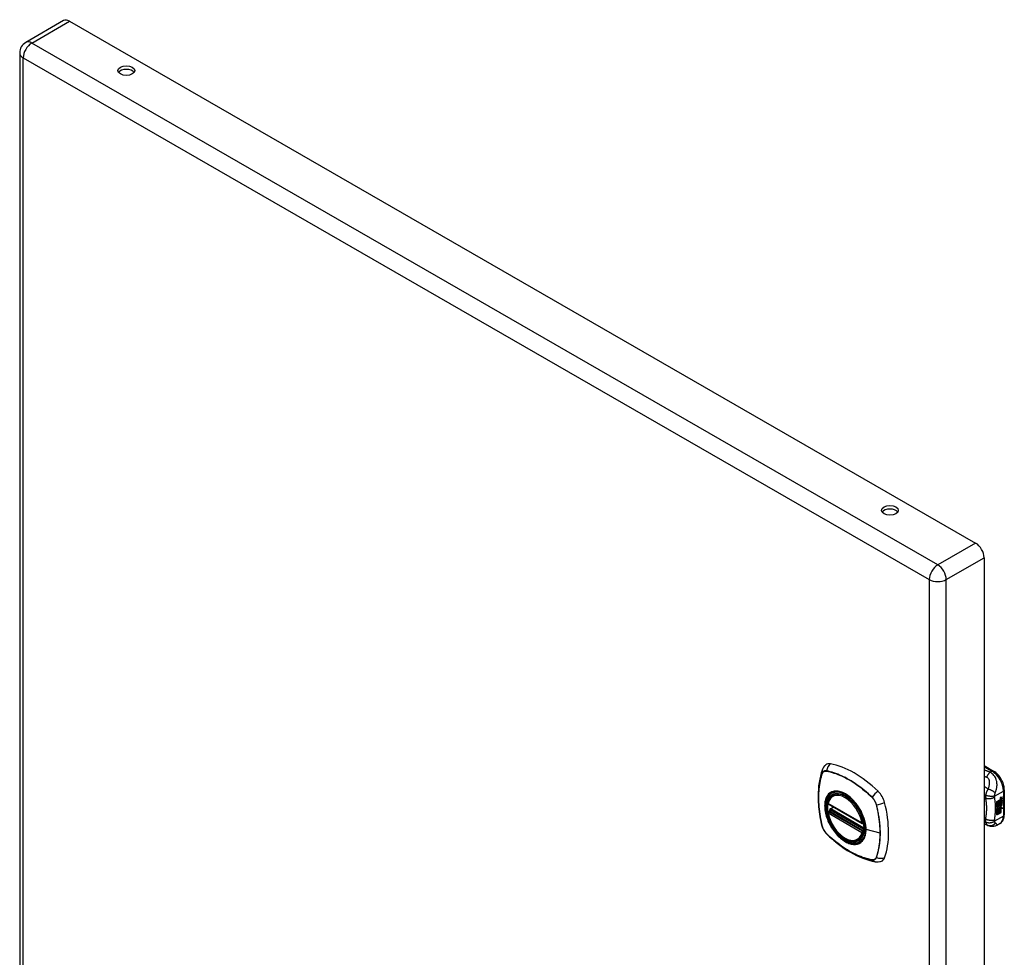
# Model space of a CAD drawing. Header units: inches. Extents: x 68.2 to 80.3, y 20.2 to 43.1.
# Tile 2 of 2: x 68.2 to 80.3, y 31.6 to 43.1. Entities that reach past the tile are written whole.
import ezdxf

# ---------------------------------------------------------------- set-up
doc = ezdxf.new("R2010")
doc.units = ezdxf.units.IN
doc.header["$LTSCALE"] = 5.125904
doc.header["$MEASUREMENT"] = 0
doc.layers.add('Visible Edges(ANSI)', color=7, linetype='Continuous', lineweight=25)
doc.layers.add('Visible Tangent Edges(ANSI)', color=7, linetype='Continuous', lineweight=25)

msp = doc.modelspace()

# ---------------------------------------------------------------- linework, layer by layer
at = {"layer": 'Visible Edges(ANSI)'}
for p, q in [((68.785, 43.061), (68.323, 42.795)), ((68.858, 43.054), (79.907, 36.691)), ((68.25, 42.668), (68.25, 26.717)), ((80.011, 36.512), (80.011, 20.561)), ((80.011, 33.977), (80.125, 33.911)), ((78.166, 33.616), (78.184, 33.626)), ((80.256, 33.684), (80.256, 33.379)), ((78.109, 33.512), (78.523, 33.273)), ((80.166, 33.539), (80.203, 33.561)), ((80.166, 33.525), (80.203, 33.546)), ((80.204, 33.545), (80.166, 33.523)), ((80.166, 33.521), (80.204, 33.543)), ((80.166, 33.523), (80.166, 33.539)), ((80.166, 33.506), (80.207, 33.53)), ((80.209, 33.529), (80.166, 33.505)), ((80.166, 33.502), (80.212, 33.529)), ((80.166, 33.505), (80.166, 33.521)), ((80.166, 33.488), (80.203, 33.509)), ((80.204, 33.508), (80.166, 33.486)), ((80.166, 33.466), (80.166, 33.502)), ((80.19, 33.48), (80.204, 33.499)), ((80.203, 33.553), (80.205, 33.554)), ((80.203, 33.546), (80.203, 33.553)), ((80.204, 33.552), (80.203, 33.553)), ((80.204, 33.545), (80.203, 33.546)), ((80.203, 33.531), (80.203, 33.542)), ((80.204, 33.531), (80.203, 33.531)), ((80.203, 33.521), (80.208, 33.526)), ((80.203, 33.509), (80.203, 33.521)), ((80.204, 33.52), (80.203, 33.521)), ((80.204, 33.508), (80.203, 33.509)), ((80.207, 33.553), (80.204, 33.552)), ((80.204, 33.552), (80.204, 33.545)), ((80.204, 33.543), (80.204, 33.531)), ((80.204, 33.531), (80.209, 33.529)), ((80.212, 33.529), (80.204, 33.52)), ((80.204, 33.52), (80.204, 33.508)), ((80.205, 33.546), (80.23, 33.555)), ((80.231, 33.554), (80.205, 33.544)), ((80.207, 33.553), (80.205, 33.554)), ((80.205, 33.551), (80.21, 33.553)), ((80.205, 33.544), (80.205, 33.551)), ((80.205, 33.541), (80.218, 33.535)), ((80.205, 33.532), (80.205, 33.541)), ((80.205, 33.533), (80.213, 33.531)), ((80.214, 33.53), (80.205, 33.532)), ((80.205, 33.52), (80.214, 33.529)), ((80.205, 33.513), (80.216, 33.526)), ((80.218, 33.526), (80.205, 33.511)), ((80.205, 33.511), (80.205, 33.52)), ((80.21, 33.554), (80.208, 33.555)), ((80.211, 33.575), (80.21, 33.576)), ((80.211, 33.572), (80.21, 33.573)), ((80.211, 33.556), (80.21, 33.557)), ((80.21, 33.553), (80.21, 33.554)), ((80.213, 33.585), (80.23, 33.591)), ((80.213, 33.567), (80.23, 33.573)), ((80.214, 33.53), (80.213, 33.531)), ((80.214, 33.529), (80.214, 33.53)), ((80.216, 33.505), (80.214, 33.506)), ((80.215, 33.592), (80.231, 33.598)), ((80.231, 33.591), (80.215, 33.585)), ((80.231, 33.572), (80.215, 33.566)), ((80.218, 33.526), (80.216, 33.526)), ((80.216, 33.526), (80.23, 33.521)), ((80.216, 33.492), (80.216, 33.505)), ((80.218, 33.535), (80.231, 33.55)), ((80.231, 33.52), (80.218, 33.526)), ((80.218, 33.495), (80.218, 33.514)), ((80.22, 33.576), (80.231, 33.58)), ((80.22, 33.557), (80.231, 33.561)), ((80.22, 33.533), (80.23, 33.542)), ((80.22, 33.531), (80.22, 33.533)), ((80.222, 33.532), (80.22, 33.533)), ((80.222, 33.531), (80.22, 33.531)), ((80.22, 33.514), (80.22, 33.494)), ((80.231, 33.541), (80.222, 33.532)), ((80.222, 33.532), (80.222, 33.531)), ((80.222, 33.531), (80.231, 33.529)), ((80.226, 33.514), (80.23, 33.516)), ((80.23, 33.591), (80.23, 33.597)), ((80.231, 33.591), (80.23, 33.591)), ((80.23, 33.573), (80.23, 33.579)), ((80.231, 33.572), (80.23, 33.573)), ((80.23, 33.555), (80.23, 33.561)), ((80.231, 33.554), (80.23, 33.555)), ((80.23, 33.542), (80.23, 33.549)), ((80.231, 33.541), (80.23, 33.542)), ((80.23, 33.521), (80.23, 33.529)), ((80.231, 33.52), (80.23, 33.521)), ((80.231, 33.598), (80.231, 33.591)), ((80.231, 33.58), (80.231, 33.572)), ((80.231, 33.561), (80.231, 33.554)), ((80.231, 33.55), (80.231, 33.541)), ((80.231, 33.529), (80.231, 33.52)), ((78.109, 33.416), (78.123, 33.424)), ((78.129, 33.436), (78.129, 33.438)), ((78.134, 33.45), (78.176, 33.474)), ((80.166, 33.486), (80.166, 33.487)), ((80.166, 33.486), (80.19, 33.48)), ((80.166, 33.467), (80.177, 33.466)), ((80.178, 33.465), (80.166, 33.466)), ((80.166, 33.432), (80.19, 33.465)), ((80.166, 33.449), (80.178, 33.465)), ((80.191, 33.464), (80.166, 33.43)), ((80.166, 33.376), (80.166, 33.449)), ((80.166, 33.43), (80.181, 33.438)), ((80.166, 33.43), (80.166, 33.43)), ((80.166, 33.377), (80.18, 33.385)), ((80.181, 33.384), (80.166, 33.376)), ((80.178, 33.465), (80.177, 33.466)), ((80.18, 33.385), (80.18, 33.437)), ((80.181, 33.384), (80.18, 33.385)), ((80.181, 33.438), (80.181, 33.384)), ((80.183, 33.439), (80.198, 33.448)), ((80.183, 33.386), (80.183, 33.439)), ((80.183, 33.387), (80.197, 33.395)), ((80.198, 33.394), (80.183, 33.386)), ((80.191, 33.464), (80.19, 33.465)), ((80.19, 33.465), (80.203, 33.462)), ((80.205, 33.461), (80.191, 33.464)), ((80.197, 33.395), (80.197, 33.447)), ((80.198, 33.394), (80.197, 33.395)), ((80.198, 33.448), (80.198, 33.394)), ((80.2, 33.457), (80.205, 33.461)), ((80.214, 33.457), (80.2, 33.457)), ((80.2, 33.449), (80.214, 33.457)), ((80.2, 33.396), (80.2, 33.449)), ((80.2, 33.397), (80.214, 33.405)), ((80.215, 33.404), (80.2, 33.396)), ((80.201, 33.479), (80.206, 33.486)), ((80.202, 33.478), (80.201, 33.479)), ((80.201, 33.458), (80.212, 33.458)), ((80.207, 33.485), (80.202, 33.478)), ((80.202, 33.478), (80.223, 33.473)), ((80.205, 33.461), (80.203, 33.462)), ((80.207, 33.485), (80.206, 33.486)), ((80.211, 33.492), (80.21, 33.493)), ((80.214, 33.457), (80.212, 33.458)), ((80.214, 33.405), (80.214, 33.458)), ((80.215, 33.457), (80.214, 33.458)), ((80.214, 33.458), (80.236, 33.457)), ((80.215, 33.404), (80.214, 33.405)), ((80.215, 33.469), (80.221, 33.473)), ((80.216, 33.468), (80.215, 33.469)), ((80.215, 33.457), (80.215, 33.404)), ((80.238, 33.457), (80.215, 33.457)), ((80.223, 33.473), (80.216, 33.468)), ((80.216, 33.468), (80.238, 33.457)), ((80.22, 33.494), (80.218, 33.495)), ((78.535, 33.273), (78.539, 33.275)), ((80.057, 33.247), (80.011, 33.265)), ((80.204, 33.272), (80.164, 33.249)), ((80.059, 33.246), (80.057, 33.247)), ((78.479, 33.073), (78.496, 33.083))]:
    msp.add_line(p, q, dxfattribs=at)
at = {"layer": 'Visible Edges(ANSI)', "flags": 128}
for points in [[(78.079, 33.987), (78.072, 33.98), (78.064, 33.973), (78.052, 33.957), (78.043, 33.941), (78.036, 33.924)], [(78.036, 33.924), (78.024, 33.888), (78.014, 33.85), (78.005, 33.811), (77.998, 33.771), (77.992, 33.731), (77.989, 33.689), (77.986, 33.647), (77.986, 33.604), (77.986, 33.561), (77.989, 33.517), (77.992, 33.472), (77.998, 33.428), (78.004, 33.382), (78.012, 33.337), (78.022, 33.291), (78.033, 33.244)], [(80.256, 33.684), (80.256, 33.701), (80.254, 33.717), (80.251, 33.733), (80.246, 33.75), (80.241, 33.766), (80.234, 33.782), (80.227, 33.798), (80.218, 33.814), (80.209, 33.829), (80.199, 33.843), (80.188, 33.857), (80.177, 33.87), (80.165, 33.882), (80.152, 33.893), (80.139, 33.903), (80.125, 33.911)], [(78.104, 33.525), (78.108, 33.54), (78.113, 33.554), (78.12, 33.567), (78.127, 33.579), (78.135, 33.59), (78.145, 33.6), (78.155, 33.608), (78.166, 33.616)], [(78.427, 33.538), (78.445, 33.516), (78.463, 33.493), (78.479, 33.469), (78.495, 33.444), (78.509, 33.418), (78.521, 33.392), (78.533, 33.365), (78.542, 33.338)], [(78.479, 33.073), (78.467, 33.068), (78.455, 33.063), (78.442, 33.06), (78.429, 33.058), (78.415, 33.058), (78.401, 33.059), (78.387, 33.061), (78.373, 33.064), (78.358, 33.069), (78.344, 33.074), (78.329, 33.081), (78.314, 33.089), (78.3, 33.099), (78.285, 33.109), (78.271, 33.12), (78.257, 33.132), (78.243, 33.145), (78.229, 33.159), (78.216, 33.174), (78.204, 33.189), (78.192, 33.205), (78.18, 33.222), (78.169, 33.239), (78.159, 33.256), (78.149, 33.274), (78.14, 33.292), (78.132, 33.311), (78.125, 33.329), (78.118, 33.348), (78.112, 33.367), (78.108, 33.385), (78.104, 33.404)], [(78.123, 33.424), (78.126, 33.426), (78.128, 33.429), (78.129, 33.433), (78.129, 33.436)], [(80.204, 33.272), (80.217, 33.281), (80.228, 33.292), (80.237, 33.304), (80.244, 33.318), (80.25, 33.332), (80.254, 33.347), (80.256, 33.363), (80.256, 33.379)], [(78.033, 33.244), (78.037, 33.23), (78.042, 33.216), (78.048, 33.202), (78.055, 33.189), (78.063, 33.177), (78.072, 33.165), (78.081, 33.153), (78.092, 33.142)], [(78.092, 33.142), (78.126, 33.11), (78.161, 33.079), (78.197, 33.049), (78.233, 33.021), (78.269, 32.994), (78.305, 32.968), (78.342, 32.944), (78.38, 32.922), (78.417, 32.901), (78.455, 32.882), (78.492, 32.865), (78.53, 32.85), (78.568, 32.836), (78.606, 32.824), (78.644, 32.814), (78.682, 32.806)], [(80.164, 33.249), (80.155, 33.245), (80.146, 33.241), (80.136, 33.238), (80.126, 33.236), (80.116, 33.235), (80.106, 33.235), (80.097, 33.236), (80.088, 33.237), (80.084, 33.238), (80.081, 33.239), (80.077, 33.24), (80.072, 33.242), (80.066, 33.244), (80.059, 33.246)], [(78.682, 32.806), (78.699, 32.804), (78.718, 32.804), (78.737, 32.807), (78.747, 32.809), (78.757, 32.813)]]:
    msp.add_lwpolyline(points, dxfattribs=at)
at = {"layer": 'Visible Edges(ANSI)'}
for centre, radius, start, end in [((68.396, 42.668), 0.146, 119.936, 180), ((78.115, 33.522), 0.0118, 166.5789, 240.064), ((78.115, 33.406), 0.0118, 119.936, 190.602), ((78.14, 33.44), 0.0118, 119.936, 187.8207), ((78.529, 33.283), 0.0118, 240.064, 299.936)]:
    msp.add_arc(centre, radius, start, end, dxfattribs=at)
for centre, major_axis, ratio, start_param, end_param in [((68.858, 42.935), (-0.073, 0.127), 0.578093, 5.499721, 6.283185), ((69.55, 42.408), (0.102, 0), 0.575862, 0.379718, 2.761874), ((78.862, 37.047), (0.102, 0), 0.575862, 0.379718, 2.761874), ((79.907, 36.572), (0.073, -0.127), 0.578093, 0.787332, 2.358128), ((78.176, 33.839), (-0.088, 0.154), 0.578093, 5.827357, 6.382176), ((78.427, 32.842), (-0.639, 1.109), 0.578093, 5.172085, 5.827357), ((78.322, 33.345), (-0.157, 0.273), 0.578093, 5.503606, 6.749051), ((78.678, 33.55), (0.088, -0.154), 0.578093, 1.114968, 2.030492), ((78.322, 33.345), (-0.157, 0.273), 0.578093, 0.593057, 1.013697), ((77.94, 33.685), (-0.639, 1.109), 0.578093, 3.601288, 4.256561), ((80.213, 33.568), (-0.008, -0.0139), 0.578093, 5.599531, 6.283185), ((80.219, 33.504), (-0.011, -0.0191), 0.578093, 5.27034, 6.249461), ((80.215, 33.567), (-0.008, -0.0139), 0.578093, 5.474827, 6.308913), ((80.219, 33.504), (-0.0099, -0.0173), 0.578093, 5.328451, 6.266738), ((80.21, 33.583), (0.00349, 0.00607), 0.578093, 1.10591, 2.348655), ((80.216, 33.587), (-0.0082, -0.0142), 0.578093, 5.490247, 6.612005), ((80.209, 33.565), (0.00337, 0.00586), 0.578093, 1.080045, 2.345144), ((80.216, 33.569), (-0.008, -0.0139), 0.578093, 5.486737, 6.497871), ((80.212, 33.502), (0.00506, 0.00878), 0.578093, 1.199629, 2.268394), ((80.215, 33.588), (-0.0082, -0.0142), 0.578093, 0.086325, 0.32882), ((80.214, 33.57), (-0.008, -0.0139), 0.578093, 0.088333, 0.214686), ((80.213, 33.5), (-0.00364, -0.00633), 0.578093, 4.818058, 5.834093), ((80.212, 33.575), (0.0096, 0.0166), 0.578093, 0.591478, 1.10591), ((80.211, 33.581), (0.002, 0.00347), 0.578093, 1.194468, 2.460773), ((80.214, 33.583), (-0.00419, -0.00728), 0.578093, 5.602365, 6.283185), ((80.212, 33.557), (0.0096, 0.0166), 0.578093, 0.846591, 1.080045), ((80.211, 33.562), (0.002, 0.00347), 0.578093, 1.194614, 2.459504), ((80.214, 33.565), (-0.00419, -0.00728), 0.578093, 5.601097, 6.283185), ((80.214, 33.497), (0.0094, 0.0163), 0.578093, 0.3673, 1.199629), ((80.212, 33.5), (0.00318, 0.00552), 0.578093, 0.285255, 1.676465), ((80.214, 33.499), (-0.00364, -0.00633), 0.578093, 4.818058, 5.834093), ((80.212, 33.578), (0.00409, 0.00711), 0.578093, 0.608795, 1.194468), ((80.213, 33.58), (-0.002, -0.00347), 0.578093, 4.33606, 5.602365), ((80.216, 33.582), (-0.00419, -0.00728), 0.578093, 5.602365, 6.501309), ((80.212, 33.56), (0.00409, 0.00711), 0.578093, 0.608932, 1.194614), ((80.213, 33.562), (-0.002, -0.00347), 0.578093, 4.336206, 5.601097), ((80.216, 33.564), (-0.00419, -0.00728), 0.578093, 5.601097, 6.50115), ((80.213, 33.5), (0.00318, 0.00552), 0.578093, 0.285255, 1.676465), ((80.214, 33.577), (-0.00409, -0.00711), 0.578093, 3.750388, 4.33606), ((80.214, 33.559), (-0.00409, -0.00711), 0.578093, 3.750524, 4.336206), ((80.224, 33.603), (-0.0155, -0.0269), 0.578093, 0.234705, 0.623342), ((80.224, 33.584), (-0.0155, -0.0269), 0.578093, 0.217964, 0.608932), ((80.22, 33.499), (0.0066, 0.0114), 0.578093, 3.865099, 5.348557), ((80.221, 33.5), (0.00319, 0.00555), 0.578093, 3.637533, 5.053908), ((80.222, 33.498), (-0.0066, -0.0114), 0.578093, 0.723506, 2.206964), ((80.212, 33.499), (0.0102, 0.0177), 0.578093, 5.053908, 5.889616), ((80.201, 33.491), (0.0202, 0.0351), 0.578093, 5.348557, 5.747216), ((80.202, 33.49), (-0.0202, -0.0351), 0.578093, 2.206964, 2.656801), ((80.217, 33.505), (-0.011, -0.0191), 0.578093, 5.44239, 6.249461), ((80.215, 33.503), (-0.00559, -0.00971), 0.578093, 5.834093, 6.283185), ((80.221, 33.51), (-0.0132, -0.023), 0.578093, 0.05511, 0.723506), ((80.217, 33.502), (-0.00559, -0.00971), 0.578093, 5.834093, 6.944434), ((80.222, 33.509), (-0.0132, -0.023), 0.578093, 6.266738, 7.006692), ((78.322, 33.345), (0.157, -0.273), 0.578093, 5.81732, 7.062765), ((78.678, 32.97), (0.088, -0.154), 0.578093, 6.184194, 6.742881)]:
    msp.add_ellipse(centre, major_axis=major_axis, ratio=ratio, start_param=start_param, end_param=end_param, dxfattribs=at)
for centre, major_axis, ratio in [((69.55, 42.452), (0.102, 0), 0.575862), ((78.862, 37.09), (0.102, 0), 0.575862), ((78.319, 33.343), (-0.16, 0.277), 0.578093)]:
    msp.add_ellipse(centre, major_axis=major_axis, ratio=ratio, dxfattribs=at)
at = {"layer": 'Visible Tangent Edges(ANSI)'}
for p, q in [((68.396, 42.788), (68.858, 43.054)), ((79.445, 36.425), (68.396, 42.788)), ((68.293, 42.609), (79.342, 36.246)), ((68.293, 26.658), (68.293, 42.609)), ((79.907, 36.691), (79.445, 36.425)), ((79.548, 36.246), (80.011, 36.512)), ((79.342, 36.246), (79.342, 20.295)), ((79.548, 20.295), (79.548, 36.246)), ((78.036, 33.88), (78.036, 33.88)), ((78.088, 33.91), (78.088, 33.91)), ((80.011, 33.964), (80.106, 33.909)), ((80.106, 33.909), (80.083, 33.896)), ((80.137, 33.606), (80.245, 33.668)), ((80.245, 33.668), (80.245, 33.363)), ((78.521, 33.279), (78.107, 33.517)), ((78.643, 33.591), (78.643, 33.59)), ((78.695, 33.501), (78.695, 33.5)), ((80.011, 33.591), (80.026, 33.581)), ((80.21, 33.578), (80.208, 33.579)), ((80.21, 33.56), (80.208, 33.56)), ((80.21, 33.501), (80.209, 33.502)), ((80.211, 33.582), (80.21, 33.583)), ((80.211, 33.564), (80.21, 33.565)), ((80.215, 33.585), (80.213, 33.585)), ((80.215, 33.566), (80.213, 33.567)), ((80.231, 33.502), (80.229, 33.503)), ((78.107, 33.401), (78.521, 33.163)), ((78.115, 33.415), (78.127, 33.422)), ((78.529, 33.177), (78.115, 33.415)), ((78.127, 33.422), (78.541, 33.184)), ((78.544, 33.199), (78.135, 33.435)), ((78.14, 33.449), (78.179, 33.472)), ((78.545, 33.216), (78.14, 33.449)), ((80.209, 33.495), (80.208, 33.495)), ((80.221, 33.487), (80.22, 33.488)), ((78.538, 33.281), (78.537, 33.281)), ((80.026, 33.328), (80.011, 33.334)), ((80.245, 33.363), (80.137, 33.301)), ((78.036, 33.238), (78.036, 33.239)), ((78.088, 33.148), (78.088, 33.149)), ((78.541, 33.184), (78.529, 33.177)), ((78.537, 33.16), (78.539, 33.161)), ((78.741, 33.153), (78.57, 33.197)), ((78.643, 32.829), (78.643, 32.829)), ((78.695, 32.859), (78.695, 32.859))]:
    msp.add_line(p, q, dxfattribs=at)
at = {"layer": 'Visible Tangent Edges(ANSI)', "flags": 128}
for points in [[(78.036, 33.882), (78.028, 33.86), (78.022, 33.837), (78.016, 33.815), (78.01, 33.791), (78.005, 33.767), (78.001, 33.742), (77.998, 33.717), (77.995, 33.692), (77.993, 33.666), (77.991, 33.64), (77.99, 33.613), (77.99, 33.586), (77.99, 33.558), (77.991, 33.531), (77.993, 33.503), (77.995, 33.474), (77.998, 33.446), (78.001, 33.417), (78.005, 33.387), (78.01, 33.358), (78.016, 33.329), (78.022, 33.299), (78.028, 33.269), (78.036, 33.239)], [(78.036, 33.239), (78.029, 33.269), (78.022, 33.298), (78.016, 33.328), (78.011, 33.358), (78.006, 33.387), (78.002, 33.416), (77.998, 33.445), (77.995, 33.474), (77.993, 33.502), (77.991, 33.53), (77.991, 33.558), (77.99, 33.585), (77.99, 33.612), (77.991, 33.639), (77.993, 33.665), (77.995, 33.691), (77.998, 33.716), (78.002, 33.741), (78.006, 33.766), (78.011, 33.789), (78.016, 33.813), (78.022, 33.836), (78.029, 33.858), (78.036, 33.88)], [(78.088, 33.912), (78.085, 33.913), (78.082, 33.913), (78.079, 33.913), (78.076, 33.913), (78.074, 33.913), (78.071, 33.913), (78.068, 33.912), (78.065, 33.912), (78.063, 33.911), (78.06, 33.91), (78.058, 33.909), (78.056, 33.908), (78.053, 33.906), (78.051, 33.905), (78.049, 33.903), (78.047, 33.901), (78.045, 33.899), (78.044, 33.897), (78.042, 33.895), (78.041, 33.892), (78.039, 33.89), (78.038, 33.887), (78.037, 33.884), (78.036, 33.882)], [(78.036, 33.88), (78.037, 33.883), (78.039, 33.885), (78.04, 33.888), (78.041, 33.89), (78.043, 33.893), (78.044, 33.895), (78.046, 33.897), (78.048, 33.899), (78.05, 33.901), (78.052, 33.902), (78.054, 33.904), (78.056, 33.905), (78.058, 33.906), (78.061, 33.907), (78.063, 33.908), (78.066, 33.909), (78.068, 33.91), (78.071, 33.91), (78.074, 33.911), (78.076, 33.911), (78.079, 33.911), (78.082, 33.911), (78.085, 33.91), (78.088, 33.91)], [(78.644, 33.592), (78.622, 33.613), (78.599, 33.634), (78.576, 33.654), (78.553, 33.674), (78.53, 33.692), (78.507, 33.711), (78.483, 33.728), (78.46, 33.745), (78.436, 33.761), (78.413, 33.777), (78.389, 33.791), (78.365, 33.805), (78.342, 33.818), (78.318, 33.831), (78.295, 33.842), (78.271, 33.853), (78.248, 33.863), (78.225, 33.873), (78.202, 33.881), (78.179, 33.889), (78.156, 33.896), (78.133, 33.902), (78.111, 33.908), (78.088, 33.912)], [(78.088, 33.91), (78.111, 33.905), (78.133, 33.9), (78.156, 33.894), (78.179, 33.887), (78.202, 33.88), (78.225, 33.871), (78.248, 33.862), (78.271, 33.852), (78.295, 33.841), (78.318, 33.829), (78.342, 33.817), (78.365, 33.804), (78.389, 33.79), (78.412, 33.775), (78.436, 33.76), (78.459, 33.744), (78.482, 33.727), (78.506, 33.709), (78.529, 33.691), (78.552, 33.672), (78.575, 33.653), (78.598, 33.633), (78.62, 33.612), (78.643, 33.591)], [(80.083, 33.896), (80.08, 33.897), (80.077, 33.899), (80.074, 33.9), (80.071, 33.901), (80.068, 33.902), (80.065, 33.903), (80.062, 33.904), (80.059, 33.906), (80.056, 33.907), (80.053, 33.908), (80.05, 33.909), (80.047, 33.91), (80.044, 33.912), (80.041, 33.913), (80.038, 33.914), (80.035, 33.915), (80.032, 33.916), (80.029, 33.918), (80.026, 33.919), (80.023, 33.92), (80.02, 33.921), (80.017, 33.922), (80.014, 33.923), (80.011, 33.925)], [(80.083, 33.896), (80.081, 33.895), (80.079, 33.893), (80.077, 33.891), (80.075, 33.889), (80.073, 33.887), (80.071, 33.885), (80.069, 33.883), (80.067, 33.881), (80.065, 33.879), (80.063, 33.876), (80.062, 33.874), (80.06, 33.871), (80.058, 33.869), (80.056, 33.866), (80.054, 33.864), (80.052, 33.861), (80.051, 33.858), (80.049, 33.855), (80.047, 33.852), (80.046, 33.85), (80.044, 33.847), (80.043, 33.844), (80.041, 33.841), (80.04, 33.838)], [(80.146, 33.644), (80.149, 33.653), (80.152, 33.661), (80.155, 33.67), (80.158, 33.679), (80.16, 33.689), (80.163, 33.698), (80.164, 33.707), (80.166, 33.717), (80.167, 33.727), (80.168, 33.738), (80.168, 33.748), (80.167, 33.759), (80.166, 33.771), (80.164, 33.782), (80.161, 33.794), (80.158, 33.807), (80.153, 33.819), (80.147, 33.832), (80.139, 33.845), (80.13, 33.857), (80.12, 33.869), (80.109, 33.879), (80.096, 33.889), (80.083, 33.896)], [(80.011, 33.849), (80.012, 33.849), (80.013, 33.848), (80.014, 33.848), (80.016, 33.847), (80.017, 33.847), (80.018, 33.846), (80.019, 33.846), (80.02, 33.845), (80.022, 33.845), (80.023, 33.844), (80.024, 33.844), (80.025, 33.843), (80.026, 33.843), (80.028, 33.842), (80.029, 33.842), (80.03, 33.841), (80.031, 33.841), (80.033, 33.841), (80.034, 33.84), (80.035, 33.84), (80.036, 33.839), (80.037, 33.839), (80.039, 33.838), (80.04, 33.838)], [(80.04, 33.838), (80.046, 33.835), (80.051, 33.831), (80.056, 33.827), (80.06, 33.822), (80.063, 33.817), (80.066, 33.811), (80.068, 33.805), (80.07, 33.799), (80.071, 33.792), (80.072, 33.786), (80.072, 33.779), (80.072, 33.773), (80.072, 33.766), (80.072, 33.759), (80.071, 33.753), (80.071, 33.746), (80.07, 33.739), (80.069, 33.732), (80.067, 33.726), (80.066, 33.719), (80.064, 33.712), (80.062, 33.705), (80.06, 33.698), (80.058, 33.692)], [(78.123, 33.64), (78.114, 33.632), (78.106, 33.623), (78.099, 33.613), (78.092, 33.602), (78.086, 33.59), (78.08, 33.577), (78.076, 33.564), (78.072, 33.55), (78.069, 33.535), (78.067, 33.52), (78.066, 33.504), (78.065, 33.487), (78.066, 33.47), (78.067, 33.453), (78.069, 33.435), (78.072, 33.417), (78.076, 33.398), (78.08, 33.379), (78.086, 33.361), (78.092, 33.342), (78.099, 33.323), (78.106, 33.304), (78.114, 33.286), (78.123, 33.268)], [(78.567, 33.199), (78.561, 33.141), (78.544, 33.092), (78.517, 33.054), (78.48, 33.03), (78.436, 33.021), (78.387, 33.026), (78.334, 33.046), (78.28, 33.079), (78.229, 33.125), (78.181, 33.181), (78.14, 33.243), (78.107, 33.311), (78.084, 33.38), (78.071, 33.447), (78.07, 33.51), (78.08, 33.565), (78.102, 33.609), (78.133, 33.641), (78.172, 33.66), (78.219, 33.663), (78.27, 33.652), (78.324, 33.627), (78.377, 33.588), (78.427, 33.538)], [(78.157, 33.659), (78.155, 33.658), (78.154, 33.658), (78.152, 33.657), (78.151, 33.656), (78.149, 33.656), (78.148, 33.655), (78.146, 33.654), (78.145, 33.654), (78.143, 33.653), (78.142, 33.652), (78.14, 33.651), (78.139, 33.651), (78.138, 33.65), (78.136, 33.649), (78.135, 33.648), (78.134, 33.647), (78.132, 33.646), (78.131, 33.645), (78.13, 33.645), (78.128, 33.644), (78.127, 33.643), (78.126, 33.642), (78.125, 33.641), (78.123, 33.64)], [(78.478, 33.474), (78.467, 33.491), (78.455, 33.507), (78.443, 33.523), (78.43, 33.538), (78.417, 33.553), (78.403, 33.567), (78.389, 33.58), (78.375, 33.593), (78.361, 33.604), (78.347, 33.615), (78.332, 33.625), (78.318, 33.634), (78.303, 33.642), (78.289, 33.649), (78.274, 33.654), (78.26, 33.659), (78.246, 33.663), (78.232, 33.666), (78.218, 33.667), (78.205, 33.668), (78.192, 33.667), (78.18, 33.665), (78.168, 33.663), (78.157, 33.659)], [(80.058, 33.692), (80.056, 33.693), (80.054, 33.694), (80.052, 33.696), (80.05, 33.697), (80.048, 33.698), (80.046, 33.7), (80.044, 33.701), (80.042, 33.702), (80.04, 33.704), (80.038, 33.705), (80.036, 33.706), (80.034, 33.708), (80.032, 33.709), (80.03, 33.71), (80.028, 33.712), (80.026, 33.713), (80.024, 33.714), (80.022, 33.716), (80.02, 33.717), (80.019, 33.718), (80.017, 33.72), (80.015, 33.721), (80.013, 33.722), (80.011, 33.724)], [(80.058, 33.692), (80.056, 33.689), (80.054, 33.686), (80.052, 33.683), (80.051, 33.68), (80.049, 33.677), (80.048, 33.674), (80.046, 33.671), (80.045, 33.668), (80.044, 33.665), (80.042, 33.662), (80.041, 33.659), (80.04, 33.656), (80.038, 33.652), (80.037, 33.649), (80.036, 33.646), (80.035, 33.642), (80.034, 33.639), (80.033, 33.636), (80.032, 33.632), (80.031, 33.629), (80.03, 33.626), (80.029, 33.623), (80.029, 33.62), (80.028, 33.617)], [(80.146, 33.644), (80.144, 33.646), (80.141, 33.648), (80.139, 33.651), (80.136, 33.653), (80.133, 33.655), (80.129, 33.658), (80.126, 33.66), (80.123, 33.663), (80.119, 33.665), (80.115, 33.667), (80.111, 33.67), (80.107, 33.672), (80.103, 33.674), (80.099, 33.676), (80.094, 33.678), (80.09, 33.68), (80.086, 33.682), (80.082, 33.684), (80.077, 33.685), (80.073, 33.687), (80.069, 33.688), (80.065, 33.689), (80.061, 33.69), (80.058, 33.692)], [(80.137, 33.606), (80.138, 33.608), (80.138, 33.61), (80.138, 33.612), (80.138, 33.613), (80.139, 33.615), (80.139, 33.617), (80.139, 33.619), (80.139, 33.62), (80.14, 33.622), (80.14, 33.624), (80.14, 33.626), (80.141, 33.627), (80.141, 33.629), (80.142, 33.63), (80.142, 33.632), (80.142, 33.633), (80.143, 33.635), (80.143, 33.636), (80.144, 33.637), (80.144, 33.639), (80.144, 33.64), (80.145, 33.641), (80.145, 33.643), (80.146, 33.644)], [(78.643, 33.59), (78.646, 33.587), (78.649, 33.584), (78.652, 33.581), (78.655, 33.578), (78.657, 33.574), (78.66, 33.571), (78.663, 33.567), (78.665, 33.564), (78.668, 33.56), (78.67, 33.557), (78.672, 33.553), (78.675, 33.549), (78.677, 33.545), (78.679, 33.541), (78.681, 33.537), (78.683, 33.533), (78.685, 33.529), (78.686, 33.525), (78.688, 33.521), (78.69, 33.517), (78.691, 33.513), (78.692, 33.509), (78.694, 33.505), (78.695, 33.501)], [(78.697, 33.501), (78.696, 33.505), (78.695, 33.509), (78.693, 33.513), (78.692, 33.517), (78.69, 33.522), (78.689, 33.526), (78.687, 33.53), (78.685, 33.534), (78.683, 33.538), (78.681, 33.542), (78.679, 33.546), (78.677, 33.55), (78.674, 33.554), (78.672, 33.558), (78.669, 33.562), (78.667, 33.565), (78.664, 33.569), (78.662, 33.573), (78.659, 33.576), (78.656, 33.579), (78.653, 33.583), (78.65, 33.586), (78.647, 33.589), (78.644, 33.592)], [(78.695, 33.5), (78.698, 33.485), (78.702, 33.47), (78.705, 33.455), (78.709, 33.44), (78.712, 33.426), (78.715, 33.411), (78.718, 33.396), (78.72, 33.381), (78.723, 33.366), (78.725, 33.352), (78.727, 33.337), (78.729, 33.323), (78.731, 33.308), (78.733, 33.294), (78.734, 33.279), (78.736, 33.265), (78.737, 33.251), (78.738, 33.237), (78.739, 33.222), (78.74, 33.208), (78.74, 33.194), (78.741, 33.181), (78.741, 33.167), (78.741, 33.153)], [(78.697, 32.858), (78.704, 32.88), (78.711, 32.902), (78.717, 32.925), (78.722, 32.948), (78.727, 32.972), (78.731, 32.997), (78.734, 33.022), (78.737, 33.048), (78.739, 33.073), (78.741, 33.1), (78.742, 33.126), (78.742, 33.153), (78.742, 33.181), (78.741, 33.209), (78.739, 33.237), (78.737, 33.265), (78.734, 33.294), (78.731, 33.323), (78.727, 33.352), (78.722, 33.382), (78.717, 33.411), (78.711, 33.441), (78.704, 33.471), (78.697, 33.501)], [(80.028, 33.617), (80.028, 33.615), (80.027, 33.613), (80.027, 33.611), (80.027, 33.61), (80.027, 33.608), (80.026, 33.606), (80.026, 33.605), (80.026, 33.603), (80.026, 33.601), (80.026, 33.6), (80.026, 33.598), (80.026, 33.597), (80.026, 33.595), (80.026, 33.594), (80.026, 33.593), (80.026, 33.591), (80.026, 33.59), (80.026, 33.588), (80.026, 33.587), (80.026, 33.586), (80.026, 33.584), (80.026, 33.583), (80.026, 33.582), (80.026, 33.581)], [(80.137, 33.594), (80.133, 33.591), (80.13, 33.589), (80.126, 33.586), (80.122, 33.584), (80.117, 33.582), (80.113, 33.58), (80.108, 33.578), (80.103, 33.576), (80.098, 33.575), (80.092, 33.574), (80.087, 33.573), (80.082, 33.572), (80.076, 33.572), (80.071, 33.571), (80.066, 33.571), (80.061, 33.571), (80.056, 33.572), (80.051, 33.573), (80.046, 33.573), (80.042, 33.575), (80.037, 33.576), (80.034, 33.577), (80.03, 33.579), (80.026, 33.581)], [(80.026, 33.581), (80.027, 33.577), (80.028, 33.574), (80.029, 33.57), (80.029, 33.567), (80.03, 33.563), (80.031, 33.559), (80.031, 33.556), (80.032, 33.552), (80.032, 33.549), (80.033, 33.545), (80.033, 33.541), (80.034, 33.538), (80.034, 33.534), (80.035, 33.53), (80.035, 33.527), (80.035, 33.523), (80.036, 33.519), (80.036, 33.515), (80.036, 33.512), (80.037, 33.508), (80.037, 33.504), (80.037, 33.5), (80.037, 33.496), (80.038, 33.492)], [(80.137, 33.606), (80.134, 33.606), (80.13, 33.605), (80.127, 33.604), (80.123, 33.604), (80.118, 33.603), (80.114, 33.603), (80.109, 33.603), (80.104, 33.602), (80.099, 33.602), (80.094, 33.603), (80.089, 33.603), (80.084, 33.603), (80.078, 33.604), (80.073, 33.605), (80.068, 33.605), (80.063, 33.606), (80.058, 33.607), (80.053, 33.608), (80.048, 33.61), (80.044, 33.611), (80.039, 33.612), (80.035, 33.614), (80.032, 33.615), (80.028, 33.617)], [(80.137, 33.594), (80.137, 33.594), (80.137, 33.595), (80.137, 33.595), (80.137, 33.595), (80.137, 33.596), (80.137, 33.596), (80.136, 33.597), (80.136, 33.597), (80.136, 33.598), (80.136, 33.598), (80.136, 33.599), (80.136, 33.6), (80.136, 33.6), (80.137, 33.601), (80.137, 33.601), (80.137, 33.602), (80.137, 33.602), (80.137, 33.603), (80.137, 33.603), (80.137, 33.604), (80.137, 33.605), (80.137, 33.605), (80.137, 33.606), (80.137, 33.606)], [(80.137, 33.313), (80.139, 33.326), (80.141, 33.338), (80.142, 33.351), (80.144, 33.363), (80.145, 33.376), (80.146, 33.388), (80.147, 33.401), (80.148, 33.413), (80.149, 33.425), (80.149, 33.437), (80.15, 33.449), (80.15, 33.461), (80.15, 33.472), (80.149, 33.484), (80.149, 33.496), (80.148, 33.507), (80.147, 33.518), (80.146, 33.529), (80.145, 33.54), (80.144, 33.551), (80.142, 33.562), (80.141, 33.573), (80.139, 33.583), (80.137, 33.594)], [(78.123, 33.424), (78.123, 33.424), (78.123, 33.424), (78.123, 33.424), (78.123, 33.424), (78.123, 33.424), (78.123, 33.424), (78.123, 33.424), (78.123, 33.424), (78.123, 33.424), (78.123, 33.424), (78.123, 33.424), (78.123, 33.424), (78.123, 33.424), (78.123, 33.424), (78.123, 33.424), (78.123, 33.424), (78.123, 33.424), (78.123, 33.424), (78.123, 33.424), (78.123, 33.424), (78.123, 33.424), (78.123, 33.424), (78.123, 33.424), (78.123, 33.424)], [(78.123, 33.424), (78.123, 33.424), (78.123, 33.424), (78.123, 33.424), (78.123, 33.424), (78.123, 33.424), (78.123, 33.424), (78.123, 33.424), (78.123, 33.423), (78.123, 33.423), (78.123, 33.423), (78.123, 33.423), (78.123, 33.423), (78.124, 33.423), (78.124, 33.423), (78.124, 33.423), (78.124, 33.423), (78.124, 33.423), (78.124, 33.423), (78.124, 33.423), (78.125, 33.423), (78.125, 33.423), (78.125, 33.423), (78.125, 33.423), (78.125, 33.423)], [(78.125, 33.423), (78.125, 33.423), (78.125, 33.423), (78.125, 33.423), (78.125, 33.423), (78.126, 33.422), (78.126, 33.422), (78.126, 33.422), (78.126, 33.422), (78.126, 33.422), (78.126, 33.422), (78.126, 33.422), (78.126, 33.422), (78.126, 33.422), (78.126, 33.422), (78.126, 33.422), (78.126, 33.422), (78.126, 33.422), (78.126, 33.422), (78.126, 33.422), (78.126, 33.422), (78.127, 33.422), (78.127, 33.422), (78.127, 33.422), (78.127, 33.422)], [(78.129, 33.437), (78.129, 33.437), (78.129, 33.437), (78.129, 33.437), (78.129, 33.437), (78.129, 33.437), (78.129, 33.437), (78.129, 33.437), (78.129, 33.437), (78.129, 33.436), (78.129, 33.436), (78.129, 33.436), (78.129, 33.436), (78.129, 33.436), (78.129, 33.436), (78.129, 33.436), (78.129, 33.436), (78.129, 33.436), (78.129, 33.436), (78.129, 33.436), (78.129, 33.436), (78.129, 33.436), (78.129, 33.436), (78.129, 33.436), (78.129, 33.436)], [(78.132, 33.436), (78.132, 33.436), (78.132, 33.436), (78.131, 33.436), (78.131, 33.437), (78.131, 33.437), (78.131, 33.437), (78.131, 33.437), (78.131, 33.437), (78.13, 33.437), (78.13, 33.437), (78.13, 33.437), (78.13, 33.437), (78.13, 33.437), (78.13, 33.437), (78.13, 33.437), (78.13, 33.437), (78.13, 33.437), (78.129, 33.437), (78.129, 33.437), (78.129, 33.437), (78.129, 33.437), (78.129, 33.437), (78.129, 33.437), (78.129, 33.437)], [(78.135, 33.435), (78.135, 33.435), (78.135, 33.435), (78.135, 33.435), (78.134, 33.435), (78.134, 33.435), (78.134, 33.435), (78.134, 33.435), (78.134, 33.435), (78.134, 33.435), (78.134, 33.435), (78.134, 33.436), (78.134, 33.436), (78.133, 33.436), (78.133, 33.436), (78.133, 33.436), (78.133, 33.436), (78.133, 33.436), (78.133, 33.436), (78.133, 33.436), (78.133, 33.436), (78.132, 33.436), (78.132, 33.436), (78.132, 33.436), (78.132, 33.436)], [(78.512, 33.416), (78.51, 33.418), (78.509, 33.421), (78.508, 33.423), (78.506, 33.426), (78.505, 33.428), (78.504, 33.431), (78.503, 33.433), (78.501, 33.436), (78.5, 33.438), (78.498, 33.44), (78.497, 33.443), (78.496, 33.445), (78.494, 33.448), (78.493, 33.45), (78.492, 33.452), (78.49, 33.455), (78.489, 33.457), (78.487, 33.46), (78.486, 33.462), (78.484, 33.464), (78.483, 33.467), (78.481, 33.469), (78.48, 33.471), (78.478, 33.474)], [(78.57, 33.197), (78.57, 33.205), (78.57, 33.214), (78.569, 33.222), (78.568, 33.231), (78.567, 33.24), (78.566, 33.249), (78.565, 33.258), (78.563, 33.267), (78.561, 33.276), (78.56, 33.286), (78.557, 33.295), (78.555, 33.304), (78.552, 33.313), (78.55, 33.323), (78.547, 33.332), (78.543, 33.342), (78.54, 33.351), (78.537, 33.36), (78.533, 33.37), (78.529, 33.379), (78.525, 33.388), (78.521, 33.398), (78.516, 33.407), (78.512, 33.416)], [(80.038, 33.428), (80.037, 33.424), (80.037, 33.42), (80.037, 33.416), (80.037, 33.412), (80.036, 33.408), (80.036, 33.403), (80.036, 33.399), (80.035, 33.395), (80.035, 33.391), (80.035, 33.387), (80.034, 33.383), (80.034, 33.378), (80.033, 33.374), (80.033, 33.37), (80.032, 33.366), (80.032, 33.361), (80.031, 33.357), (80.031, 33.353), (80.03, 33.349), (80.029, 33.345), (80.029, 33.34), (80.028, 33.336), (80.027, 33.332), (80.026, 33.328)], [(80.038, 33.492), (80.038, 33.49), (80.038, 33.487), (80.038, 33.485), (80.038, 33.482), (80.038, 33.479), (80.038, 33.477), (80.038, 33.474), (80.038, 33.471), (80.038, 33.469), (80.038, 33.466), (80.038, 33.463), (80.038, 33.461), (80.038, 33.458), (80.038, 33.455), (80.038, 33.453), (80.038, 33.45), (80.038, 33.447), (80.038, 33.444), (80.038, 33.442), (80.038, 33.439), (80.038, 33.436), (80.038, 33.434), (80.038, 33.431), (80.038, 33.428)], [(78.123, 33.268), (78.125, 33.265), (78.126, 33.263), (78.127, 33.26), (78.128, 33.258), (78.13, 33.255), (78.131, 33.253), (78.132, 33.25), (78.134, 33.248), (78.135, 33.246), (78.136, 33.243), (78.138, 33.241), (78.139, 33.238), (78.14, 33.236), (78.142, 33.234), (78.143, 33.231), (78.145, 33.229), (78.146, 33.226), (78.148, 33.224), (78.149, 33.222), (78.151, 33.219), (78.152, 33.217), (78.154, 33.215), (78.155, 33.212), (78.157, 33.21)], [(78.542, 33.338), (78.544, 33.332), (78.546, 33.326), (78.548, 33.32), (78.55, 33.314), (78.552, 33.308), (78.553, 33.302), (78.555, 33.296), (78.556, 33.29), (78.557, 33.284), (78.559, 33.278), (78.56, 33.272), (78.561, 33.267), (78.562, 33.261), (78.563, 33.255), (78.564, 33.249), (78.564, 33.243), (78.565, 33.238), (78.566, 33.232), (78.566, 33.226), (78.566, 33.221), (78.567, 33.215), (78.567, 33.21), (78.567, 33.204), (78.567, 33.199)], [(80.137, 33.313), (80.133, 33.312), (80.13, 33.311), (80.126, 33.31), (80.122, 33.309), (80.117, 33.308), (80.113, 33.308), (80.108, 33.308), (80.103, 33.307), (80.098, 33.307), (80.092, 33.308), (80.087, 33.308), (80.082, 33.309), (80.076, 33.31), (80.071, 33.311), (80.066, 33.312), (80.061, 33.313), (80.056, 33.314), (80.051, 33.316), (80.046, 33.318), (80.042, 33.32), (80.037, 33.321), (80.034, 33.323), (80.03, 33.325), (80.026, 33.328)], [(80.026, 33.328), (80.026, 33.326), (80.026, 33.324), (80.026, 33.322), (80.026, 33.321), (80.026, 33.319), (80.026, 33.317), (80.026, 33.316), (80.026, 33.314), (80.026, 33.313), (80.026, 33.311), (80.026, 33.309), (80.026, 33.308), (80.026, 33.306), (80.026, 33.305), (80.026, 33.303), (80.026, 33.301), (80.026, 33.3), (80.026, 33.298), (80.027, 33.296), (80.027, 33.295), (80.027, 33.293), (80.027, 33.292), (80.028, 33.29), (80.028, 33.288)], [(80.137, 33.301), (80.134, 33.298), (80.13, 33.295), (80.127, 33.293), (80.123, 33.29), (80.118, 33.288), (80.114, 33.286), (80.109, 33.284), (80.104, 33.282), (80.099, 33.281), (80.094, 33.28), (80.089, 33.279), (80.084, 33.278), (80.078, 33.277), (80.073, 33.277), (80.068, 33.277), (80.063, 33.278), (80.058, 33.278), (80.053, 33.279), (80.048, 33.28), (80.044, 33.281), (80.039, 33.283), (80.035, 33.285), (80.032, 33.286), (80.028, 33.288)], [(80.028, 33.288), (80.029, 33.286), (80.029, 33.283), (80.03, 33.281), (80.031, 33.278), (80.032, 33.276), (80.033, 33.273), (80.034, 33.271), (80.035, 33.269), (80.036, 33.267), (80.037, 33.265), (80.038, 33.263), (80.039, 33.261), (80.041, 33.259), (80.042, 33.258), (80.043, 33.256), (80.045, 33.255), (80.046, 33.254), (80.047, 33.253), (80.049, 33.251), (80.05, 33.25), (80.052, 33.249), (80.053, 33.249), (80.055, 33.248), (80.057, 33.247)], [(80.146, 33.279), (80.144, 33.275), (80.141, 33.272), (80.139, 33.268), (80.136, 33.265), (80.133, 33.262), (80.13, 33.259), (80.127, 33.257), (80.123, 33.254), (80.119, 33.252), (80.116, 33.25), (80.112, 33.248), (80.108, 33.246), (80.104, 33.245), (80.1, 33.244), (80.096, 33.243), (80.091, 33.242), (80.087, 33.242), (80.083, 33.242), (80.079, 33.242), (80.075, 33.242), (80.071, 33.243), (80.067, 33.244), (80.063, 33.245), (80.059, 33.246)], [(80.137, 33.301), (80.137, 33.301), (80.137, 33.302), (80.137, 33.302), (80.137, 33.303), (80.137, 33.303), (80.137, 33.304), (80.137, 33.304), (80.137, 33.305), (80.137, 33.305), (80.137, 33.306), (80.136, 33.306), (80.136, 33.307), (80.136, 33.307), (80.136, 33.308), (80.136, 33.308), (80.136, 33.309), (80.136, 33.309), (80.137, 33.31), (80.137, 33.31), (80.137, 33.311), (80.137, 33.311), (80.137, 33.312), (80.137, 33.312), (80.137, 33.313)], [(80.146, 33.279), (80.145, 33.279), (80.145, 33.279), (80.144, 33.28), (80.144, 33.28), (80.144, 33.281), (80.143, 33.281), (80.143, 33.282), (80.142, 33.283), (80.142, 33.283), (80.142, 33.284), (80.141, 33.285), (80.141, 33.286), (80.14, 33.287), (80.14, 33.288), (80.14, 33.289), (80.139, 33.29), (80.139, 33.291), (80.139, 33.293), (80.139, 33.294), (80.138, 33.295), (80.138, 33.296), (80.138, 33.298), (80.138, 33.299), (80.137, 33.301)], [(80.164, 33.249), (80.165, 33.25), (80.166, 33.251), (80.167, 33.252), (80.167, 33.253), (80.168, 33.254), (80.168, 33.255), (80.168, 33.256), (80.167, 33.258), (80.167, 33.259), (80.166, 33.26), (80.165, 33.261), (80.164, 33.262), (80.163, 33.264), (80.162, 33.265), (80.161, 33.266), (80.16, 33.267), (80.158, 33.269), (80.157, 33.27), (80.155, 33.271), (80.153, 33.273), (80.152, 33.274), (80.15, 33.276), (80.148, 33.277), (80.146, 33.279)], [(78.036, 33.239), (78.037, 33.235), (78.038, 33.231), (78.039, 33.226), (78.041, 33.222), (78.042, 33.218), (78.044, 33.214), (78.045, 33.21), (78.047, 33.206), (78.049, 33.202), (78.051, 33.198), (78.053, 33.194), (78.056, 33.19), (78.058, 33.186), (78.06, 33.182), (78.063, 33.178), (78.065, 33.174), (78.068, 33.171), (78.071, 33.167), (78.074, 33.164), (78.076, 33.16), (78.079, 33.157), (78.082, 33.154), (78.085, 33.151), (78.088, 33.148)], [(78.088, 33.149), (78.085, 33.152), (78.082, 33.155), (78.079, 33.158), (78.076, 33.161), (78.074, 33.164), (78.071, 33.168), (78.068, 33.171), (78.066, 33.175), (78.063, 33.179), (78.061, 33.182), (78.058, 33.186), (78.056, 33.19), (78.054, 33.194), (78.052, 33.198), (78.05, 33.202), (78.048, 33.206), (78.046, 33.21), (78.044, 33.214), (78.043, 33.218), (78.041, 33.222), (78.04, 33.226), (78.039, 33.23), (78.037, 33.234), (78.036, 33.238)], [(78.643, 32.829), (78.62, 32.834), (78.598, 32.839), (78.575, 32.845), (78.552, 32.852), (78.529, 32.859), (78.506, 32.868), (78.483, 32.877), (78.46, 32.887), (78.436, 32.898), (78.413, 32.91), (78.39, 32.922), (78.366, 32.935), (78.343, 32.949), (78.319, 32.964), (78.296, 32.979), (78.272, 32.995), (78.249, 33.012), (78.225, 33.03), (78.202, 33.048), (78.179, 33.067), (78.156, 33.086), (78.133, 33.106), (78.111, 33.127), (78.088, 33.148)], [(78.088, 33.148), (78.111, 33.126), (78.133, 33.106), (78.156, 33.086), (78.179, 33.066), (78.202, 33.047), (78.225, 33.029), (78.249, 33.011), (78.272, 32.994), (78.296, 32.978), (78.319, 32.963), (78.343, 32.948), (78.366, 32.934), (78.39, 32.921), (78.414, 32.909), (78.437, 32.897), (78.461, 32.886), (78.484, 32.876), (78.507, 32.867), (78.53, 32.858), (78.553, 32.85), (78.576, 32.843), (78.599, 32.837), (78.622, 32.832), (78.644, 32.827)], [(78.157, 33.21), (78.168, 33.193), (78.18, 33.177), (78.192, 33.161), (78.205, 33.145), (78.219, 33.131), (78.232, 33.117), (78.246, 33.104), (78.26, 33.091), (78.274, 33.08), (78.289, 33.069), (78.303, 33.059), (78.318, 33.05), (78.332, 33.042), (78.347, 33.035), (78.361, 33.029), (78.375, 33.025), (78.389, 33.021), (78.403, 33.018), (78.417, 33.017), (78.43, 33.016), (78.443, 33.017), (78.455, 33.018), (78.467, 33.021), (78.478, 33.025)], [(78.512, 33.044), (78.516, 33.048), (78.521, 33.052), (78.525, 33.056), (78.529, 33.061), (78.533, 33.066), (78.537, 33.071), (78.54, 33.076), (78.543, 33.082), (78.547, 33.088), (78.55, 33.094), (78.552, 33.1), (78.555, 33.106), (78.557, 33.113), (78.56, 33.12), (78.562, 33.127), (78.563, 33.134), (78.565, 33.141), (78.566, 33.149), (78.567, 33.156), (78.568, 33.164), (78.569, 33.172), (78.57, 33.18), (78.57, 33.188), (78.57, 33.197)], [(78.541, 33.184), (78.541, 33.184), (78.541, 33.184), (78.541, 33.183), (78.541, 33.183), (78.541, 33.183), (78.541, 33.183), (78.541, 33.183), (78.541, 33.183), (78.541, 33.183), (78.541, 33.183), (78.541, 33.183), (78.541, 33.183), (78.541, 33.183), (78.542, 33.183), (78.542, 33.183), (78.542, 33.183), (78.542, 33.183), (78.542, 33.183), (78.542, 33.183), (78.542, 33.183), (78.542, 33.183), (78.542, 33.183), (78.542, 33.183), (78.542, 33.183)], [(78.542, 33.183), (78.542, 33.183), (78.542, 33.183), (78.542, 33.182), (78.542, 33.182), (78.542, 33.182), (78.542, 33.182), (78.542, 33.182), (78.542, 33.182), (78.542, 33.182), (78.542, 33.182), (78.542, 33.182), (78.542, 33.182), (78.542, 33.182), (78.542, 33.182), (78.543, 33.182), (78.543, 33.182), (78.543, 33.182), (78.543, 33.182), (78.543, 33.182), (78.543, 33.182), (78.543, 33.182), (78.543, 33.182), (78.543, 33.182), (78.543, 33.182)], [(78.741, 33.153), (78.741, 33.14), (78.741, 33.126), (78.74, 33.113), (78.74, 33.1), (78.739, 33.087), (78.738, 33.074), (78.737, 33.061), (78.736, 33.048), (78.734, 33.035), (78.733, 33.022), (78.731, 33.01), (78.729, 32.998), (78.727, 32.985), (78.725, 32.973), (78.723, 32.961), (78.72, 32.949), (78.718, 32.938), (78.715, 32.926), (78.712, 32.914), (78.709, 32.903), (78.705, 32.892), (78.702, 32.881), (78.698, 32.87), (78.695, 32.859)], [(78.478, 33.025), (78.48, 33.025), (78.481, 33.026), (78.483, 33.026), (78.484, 33.027), (78.486, 33.028), (78.487, 33.028), (78.489, 33.029), (78.49, 33.03), (78.491, 33.031), (78.493, 33.031), (78.494, 33.032), (78.496, 33.033), (78.497, 33.034), (78.498, 33.035), (78.5, 33.035), (78.501, 33.036), (78.503, 33.037), (78.504, 33.038), (78.505, 33.039), (78.506, 33.04), (78.508, 33.041), (78.509, 33.042), (78.51, 33.043), (78.512, 33.044)], [(78.695, 32.859), (78.694, 32.856), (78.692, 32.854), (78.691, 32.851), (78.69, 32.849), (78.688, 32.846), (78.686, 32.844), (78.685, 32.842), (78.683, 32.84), (78.681, 32.838), (78.679, 32.837), (78.677, 32.835), (78.675, 32.834), (78.672, 32.833), (78.67, 32.831), (78.668, 32.831), (78.665, 32.83), (78.663, 32.829), (78.66, 32.829), (78.657, 32.828), (78.655, 32.828), (78.652, 32.828), (78.649, 32.828), (78.646, 32.829), (78.643, 32.829)], [(78.644, 32.827), (78.647, 32.827), (78.65, 32.827), (78.653, 32.826), (78.656, 32.826), (78.659, 32.827), (78.662, 32.827), (78.664, 32.827), (78.667, 32.828), (78.669, 32.829), (78.672, 32.83), (78.674, 32.831), (78.677, 32.832), (78.679, 32.833), (78.681, 32.835), (78.683, 32.837), (78.685, 32.839), (78.687, 32.841), (78.689, 32.843), (78.69, 32.845), (78.692, 32.847), (78.693, 32.85), (78.695, 32.852), (78.696, 32.855), (78.697, 32.858)]]:
    msp.add_lwpolyline(points, dxfattribs=at)
at = {"layer": 'Visible Tangent Edges(ANSI)'}
for centre, major_axis, ratio, start_param, end_param in [((68.396, 42.668), (-0.073, -0.127), 0.578093, 3.925057, 5.495853), ((68.396, 42.668), (-0.073, 0.127), 0.578093, 5.499721, 6.283185), ((68.396, 42.668), (-0.146, 0), 0.575862, 0, 0.785398), ((79.445, 36.306), (0.073, 0.127), 0.578093, 0.783464, 2.354261), ((79.445, 36.306), (-0.073, 0.127), 0.578093, 3.928925, 5.499721), ((79.445, 36.306), (-0.146, 0), 0.575862, 0.785398, 2.356194), ((78.174, 33.9), (-0.021, -0.116), 0.732657, 3.836161, 4.745518), ((78.147, 33.885), (-0.111, 0.039), 0.731263, 0, 0.488467), ((78.045, 33.882), (0.00929, -0.00325), 0.727761, 3.627167, 3.867813), ((78.095, 33.911), (0.00185, 0.00967), 0.732515, 1.610157, 1.850804), ((80.106, 33.877), (0.0196, 0.0341), 0.578093, 0, 0.783464), ((80.106, 33.749), (0.098, -0.171), 0.578093, 0.787332, 2.358128), ((78.321, 33.344), (-0.173, 0.3), 0.578093, 5.049679, 10.658285), ((78.314, 33.34), (-0.15, 0.261), 0.578093, 4.16689, 6.832552), ((78.322, 33.345), (-0.156, 0.271), 0.578093, 5.008642, 6.283185), ((78.703, 33.596), (-0.0822, -0.0848), 0.362026, 4.182044, 5.091401), ((80.217, 33.684), (0.0394, 0), 0.575862, 5.497787, 6.283185), ((78.115, 33.522), (-0.0115, 0.0027), 0.695905, 0, 0.935665), ((78.115, 33.522), (-0.0059, -0.0102), 0.578093, 5.495853, 6.283185), ((78.649, 33.592), (-0.00681, -0.00711), 0.364019, 5.089303, 5.329949), ((78.7, 33.505), (-0.00956, -0.00234), 0.361195, 0.95229, 1.192936), ((78.73, 33.55), (-0.115, -0.029), 0.359195, 1.190857, 2.100214), ((78.115, 33.406), (-0.0116, -0.0022), 0.423362, 0, 0.692028), ((78.115, 33.406), (-0.0059, -0.0102), 0.578093, 3.925057, 5.495853), ((78.314, 33.34), (0.15, -0.261), 0.578093, 4.16689, 6.832552), ((78.115, 33.406), (-0.0059, 0.0102), 0.578093, 5.499721, 6.283185), ((78.118, 33.434), (0.0019, -0.0117), 0.983789, 0.322582, 1.638537), ((78.124, 33.433), (0.0039, 0.0112), 0.654364, 3.80656, 5.233141), ((78.127, 33.432), (0.0059, 0.0102), 0.578093, 3.925057, 5.333981), ((78.14, 33.44), (-0.0117, -0.0016), 0.469248, 0, 0.204023), ((78.14, 33.44), (-0.0059, -0.0102), 0.578093, 3.925057, 5.349392), ((78.14, 33.44), (-0.0059, 0.0102), 0.578093, 5.499721, 6.283185), ((80.217, 33.379), (0.0394, 0), 0.575862, 5.497787, 6.283185), ((78.322, 33.345), (-0.156, 0.271), 0.578093, 4.16689, 4.416136), ((78.529, 33.283), (-0.0116, -0.0022), 0.423362, 0.692028, 2.262824), ((78.529, 33.283), (-0.0059, -0.0102), 0.578093, 5.495853, 6.283185), ((78.529, 33.283), (0.0059, -0.0102), 0.578093, 0, 1.025297), ((80.106, 33.443), (0.098, -0.171), 0.578093, 0, 0.787332), ((78.147, 33.273), (-0.115, -0.029), 0.359195, 0, 0.145182), ((78.045, 33.242), (-0.00955, -0.00239), 0.36454, 0.145508, 0.386154), ((78.095, 33.154), (-0.00684, -0.00708), 0.367364, 5.896099, 6.136746), ((78.174, 33.227), (-0.0822, -0.0848), 0.362026, 6.137077, 6.283185), ((78.322, 33.345), (0.156, -0.271), 0.578093, 0, 0.549367), ((78.529, 33.167), (0.0059, 0.0102), 0.578093, 0.783464, 2.354261), ((78.529, 33.167), (0.0115, -0.0027), 0.695905, 4.077257, 5.648054), ((78.529, 33.167), (0.0059, -0.0102), 0.578093, 0.549367, 2.358128), ((78.541, 33.193), (-0.0059, -0.0102), 0.578093, 0.783464, 1.09593), ((78.544, 33.191), (-0.00747, -0.00915), 0.48384, 0.86768, 0.967749), ((78.572, 33.199), (-0.00492, 0), 0.575862, 0.141897, 1.156289), ((78.649, 32.835), (0.00181, 0.00967), 0.72917, 2.411878, 2.652524), ((78.703, 32.923), (-0.021, -0.116), 0.732657, 5.791194, 6.283185), ((78.7, 32.865), (-0.00931, 0.0032), 0.731106, 1.28729, 1.527937), ((78.73, 32.938), (-0.111, 0.039), 0.731263, 1.534142, 2.443499)]:
    msp.add_ellipse(centre, major_axis=major_axis, ratio=ratio, start_param=start_param, end_param=end_param, dxfattribs=at)
for centre, major_axis in [((78.322, 33.344), (0.171, -0.297)), ((78.319, 33.343), (-0.162, 0.282)), ((78.319, 33.343), (0.162, -0.281))]:
    msp.add_ellipse(centre, major_axis=major_axis, ratio=0.578093, dxfattribs=at)

doc.saveas('drawing.dxf')
